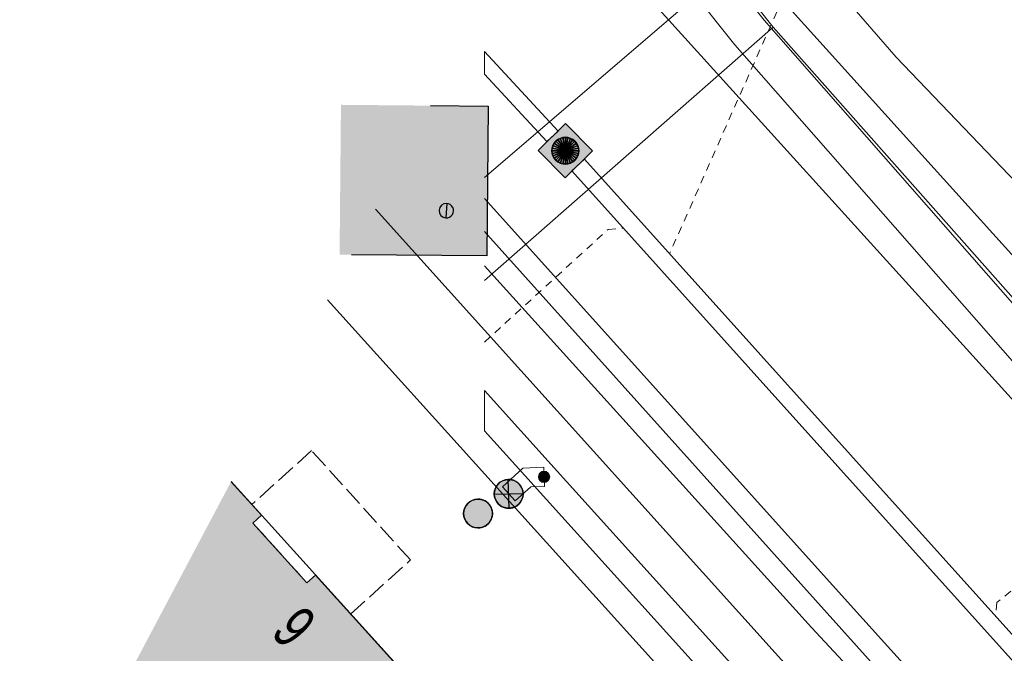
# Model space of a CAD drawing. Header units: metres. Extents: x 2695560 to 2696939, y 1260529 to 1262050.
# Tile 237 of 256: x 2695628 to 2695654, y 1261102 to 1261118. Entities that reach past the tile are written whole.
import ezdxf

# ---------------------------------------------------------------- set-up
doc = ezdxf.new("R2010")
doc.units = ezdxf.units.M
for name, pattern in [('AUSGEZOGEN', [0]), ('STRICHLINIE_S4', [0.66, 0.5, -0.16]), ('VERDECKT2_S2', [0.36, 0.2, -0.16])]:
    doc.linetypes.add(name, pattern=pattern)
for name, color, linetype in [('XR$1$AV_Gebäudeflächen (BB)', 7, 'AUSGEZOGEN'), ('XR$1$AV_Haus-Nr.', 7, 'AUSGEZOGEN'), ('XR$1$AV_Linien (BB)', 7, 'AUSGEZOGEN'), ('XR$1$AV_Proj. Gebäude', 7, 'AUSGEZOGEN'), ('XR$1$AW_LK_Schachtdeckel', 24, 'AUSGEZOGEN'), ('XR$1$EW_LK_Knoten', 1, 'AUSGEZOGEN'), ('XR$1$GA_LK_Absperrarmatur', 32, 'AUSGEZOGEN'), ('XR$1$Liegenschaftsgrenzen', 7, 'AUSGEZOGEN'), ('XR$1$PFAW', 255, 'AUSGEZOGEN'), ('XR$1$PFEW', 255, 'AUSGEZOGEN'), ('XR$1$PFGA', 255, 'AUSGEZOGEN'), ('XR$1$RAEW', 8, 'AUSGEZOGEN'), ('XR$1$RP_Abstandslinie', 7, 'AUSGEZOGEN')]:
    doc.layers.add(name, color=color, linetype=linetype)
for name, color, linetype, lineweight in [('XR$2$ABW-Linie-R-ungenau', 4, 'VERDECKT2_S2', 18), ('XR$2$ABW-LinieFlaeche-R-genau', 4, 'AUSGEZOGEN', 18), ('XR$2$ABW-Punkt', 6, 'AUSGEZOGEN', 18), ('XR$2$ELE-Flaeche-oberirdisch', 1, 'AUSGEZOGEN', 18), ('XR$2$ELE-LinieFlaeche-genau', 1, 'AUSGEZOGEN', 18), ('XR$2$GAS-Linie-genau', 12, 'AUSGEZOGEN', 18), ('XR$2$KOM-Linie-U-genau', 91, 'AUSGEZOGEN', 18), ('XR$2$KOM-LinieFlaeche-U-genau', 91, 'AUSGEZOGEN', 18), ('XR$2$WAS-Linie-genau', 5, 'AUSGEZOGEN', 18)]:
    doc.layers.add(name, color=color, linetype=linetype, lineweight=lineweight)
doc.styles.add('ARIAL', font='arial.ttf')

# ---------------------------------------------------------------- blocks, each defined once
blk = doc.blocks.new('COMPLEXOBJECT_433')
at = {"layer": 'XR$1$AV_Linien (BB)', "color": 7, "linetype": 'AUSGEZOGEN', "transparency": 33554687}
blk.add_lwpolyline([(5640.763, 11122.104), (5654.337, 11107.093), (5658.999, 11101.891), (5688.312, 11069.393)], dxfattribs=at)
blk = doc.blocks.new('COMPLEXOBJECT_441')
at = {"layer": 'XR$1$AV_Linien (BB)', "color": 7, "linetype": 'AUSGEZOGEN', "transparency": 33554687}
blk.add_lwpolyline([(5696.913, 11046.504), (5677.443, 11068.066), (5652.336, 11095.855), (5647.645, 11101.074), (5636.301, 11113.678)], dxfattribs=at)
blk = doc.blocks.new('BAW2087')
at = {"lineweight": 25, "true_color": 0x000000, "transparency": 33554687}
h = blk.add_hatch(color=18, dxfattribs=at)
h.paths.add_polyline_path([(-0.5, 0.5), (-0.5, -0.5), (0.5, -0.5), (0.5, 0.5)])
h.paths.add_polyline_path([(0.337, -0.069), (0.316, -0.136), (0.282, -0.196), (0.237, -0.249), (0.182, -0.292), (0.119, -0.322), (0.052, -0.34), (-0.017, -0.343), (-0.086, -0.333), (-0.151, -0.309), (-0.21, -0.272), (-0.261, -0.224), (-0.301, -0.167), (-0.328, -0.103), (-0.342, -0.035), (-0.342, 0.035), (-0.328, 0.103), (-0.301, 0.167), (-0.261, 0.224), (-0.21, 0.272), (-0.151, 0.309), (-0.086, 0.333), (-0.017, 0.343), (0.052, 0.34), (0.119, 0.322), (0.182, 0.292), (0.237, 0.249), (0.282, 0.196), (0.316, 0.136), (0.337, 0.069), (0.344, 0)], flags=16)
at = {"layer": 'XR$1$PFAW', "lineweight": 25, "transparency": 33554687}
blk.add_hatch(color=7, dxfattribs=at).paths.add_polyline_path([(0.344, 0), (0.337, 0.069), (0.316, 0.136), (0.282, 0.196), (0.237, 0.249), (0.182, 0.292), (0.119, 0.322), (0.052, 0.34), (-0.017, 0.343), (-0.086, 0.333), (-0.151, 0.309), (-0.21, 0.272), (-0.261, 0.224), (-0.301, 0.167), (-0.328, 0.103), (-0.342, 0.035), (-0.342, -0.035), (-0.328, -0.103), (-0.301, -0.167), (-0.261, -0.224), (-0.21, -0.272), (-0.151, -0.309), (-0.086, -0.333), (-0.017, -0.343), (0.052, -0.34), (0.119, -0.322), (0.182, -0.292), (0.237, -0.249), (0.282, -0.196), (0.316, -0.136), (0.337, -0.069)])
at = {"lineweight": 25, "transparency": 33554687}
for p, q in [((-0.5, 0.5, 0.993), (0.5, 0.5, 0.993)), ((-0.5, -0.5, 0.993), (-0.5, 0.5, 0.993)), ((0.5, 0.5, 0.993), (0.5, -0.5, 0.993)), ((0.5, -0.5, 0.993), (-0.5, -0.5, 0.993))]:
    blk.add_line(p, q, dxfattribs=at)
blk.add_circle((0, 0), 0.344, dxfattribs=at)
at = {"layer": 'XR$1$PFAW', "lineweight": 25, "transparency": 33554687}
blk.add_line((-0.5, 0.5), (0.5, 0.5), dxfattribs=at)
at = {"layer": 'XR$1$PFAW', "color": 31, "lineweight": 25, "transparency": 33554687}
for p, q in [((-0.5, -0.5), (-0.5, 0.5)), ((0.5, 0.5), (0.5, -0.5)), ((0.5, -0.5), (-0.5, -0.5))]:
    blk.add_line(p, q, dxfattribs=at)
at = {"layer": 'XR$1$PFAW', "lineweight": 25, "transparency": 33554687}
blk.add_circle((0, 0), 0.344, dxfattribs=at)
blk = doc.blocks.new('BAW2082')
at = {"layer": 'XR$1$PFAW', "transparency": 33554687}
blk.add_hatch(color=7, dxfattribs=at).paths.add_polyline_path([(0.509, -0.003), (0.499, 0.098), (0.469, 0.194), (0.42, 0.283), (0.354, 0.359), (0.274, 0.421), (0.183, 0.466), (0.085, 0.491), (-0.016, 0.496), (-0.116, 0.481), (-0.211, 0.446), (-0.297, 0.392), (-0.37, 0.323), (-0.428, 0.24), (-0.468, 0.147), (-0.488, 0.047), (-0.488, -0.054), (-0.468, -0.153), (-0.428, -0.246), (-0.37, -0.329), (-0.297, -0.398), (-0.211, -0.452), (-0.116, -0.487), (-0.016, -0.502), (0.085, -0.497), (0.183, -0.472), (0.274, -0.427), (0.354, -0.366), (0.42, -0.289), (0.469, -0.2), (0.499, -0.104)])
at = {"transparency": 33554687}
for start, end in [(91.1948, 268.8052), (268.8052, 91.1948)]:
    blk.add_arc((0.01, 0), 0.5, start, end, dxfattribs=at)
at = {"layer": 'XR$1$PFAW', "transparency": 33554687}
blk.add_circle((0.009, -0.003), 0.5, dxfattribs=at)
blk = doc.blocks.new('BGA2012')
at = {"layer": 'XR$1$PFGA', "transparency": 33554687}
blk.add_hatch(color=7, dxfattribs=at).paths.add_polyline_path([(0.354, -0.354), (0.417, -0.275), (0.464, -0.185), (0.492, -0.088), (0.5, 0.013), (0.487, 0.113), (0.454, 0.209), (0.403, 0.296), (0.335, 0.371), (0.254, 0.431), (0.162, 0.473), (0.063, 0.496), (-0.038, 0.499), (-0.138, 0.481), (-0.231, 0.443), (-0.316, 0.388), (-0.388, 0.316), (-0.443, 0.231), (-0.481, 0.138), (-0.499, 0.038), (-0.496, -0.063), (-0.473, -0.162), (-0.431, -0.254), (-0.371, -0.335), (-0.296, -0.403), (-0.209, -0.454), (-0.113, -0.487), (-0.013, -0.5), (0.088, -0.492), (0.185, -0.464), (0.275, -0.417)])
at = {"color": 32, "transparency": 33554687}
blk.add_line((0.354, 0.354), (-0.354, -0.354), dxfattribs=at)
for start, end in [(45, 225), (225, 45)]:
    blk.add_arc((0, 0), 0.5, start, end, dxfattribs=at)
blk = doc.blocks.new('BEWLP2549_S')
at = {"layer": 'XR$1$PFEW', "transparency": 33554687}
blk.add_hatch(color=7, dxfattribs=at).paths.add_polyline_path([(0.5, 0), (0.49, 0.101), (0.459, 0.197), (0.41, 0.286), (0.344, 0.362), (0.264, 0.424), (0.174, 0.469), (0.076, 0.494), (-0.025, 0.499), (-0.125, 0.484), (-0.22, 0.449), (-0.306, 0.395), (-0.379, 0.326), (-0.437, 0.243), (-0.477, 0.15), (-0.497, 0.051), (-0.497, -0.051), (-0.477, -0.15), (-0.437, -0.243), (-0.379, -0.326), (-0.306, -0.395), (-0.22, -0.449), (-0.125, -0.484), (-0.025, -0.499), (0.076, -0.494), (0.174, -0.469), (0.264, -0.424), (0.344, -0.362), (0.41, -0.286), (0.459, -0.197), (0.49, -0.101)])
at = {"color": 1, "transparency": 33554687}
for p, q in [((0.354, -0.354), (-0.354, 0.354)), ((-0.354, -0.354), (0.354, 0.354))]:
    blk.add_line(p, q, dxfattribs=at)
for start, end in [(91.3809, 268.6191), (268.6191, 91.3809)]:
    blk.add_arc((0, 0), 0.5, start, end, dxfattribs=at)
at = {"layer": 'XR$1$PFEW', "transparency": 33554687}
blk.add_circle((0, 0), 0.5, dxfattribs=at)
blk = doc.blocks.new('BEW957')
at = {"layer": 'XR$1$RAEW', "transparency": 33554687}
blk.add_hatch(color=1, dxfattribs=at).paths.add_polyline_path([(-0.5, 0), (-0.497, -0.051), (-0.49, -0.101), (-0.477, -0.15), (-0.459, -0.197), (-0.437, -0.243), (-0.41, -0.286), (-0.379, -0.326), (-0.344, -0.362), (-0.306, -0.395), (-0.264, -0.424), (-0.22, -0.449), (-0.174, -0.469), (-0.125, -0.484), (-0.076, -0.494), (-0.025, -0.499), (0.025, -0.499), (0.076, -0.494), (0.125, -0.484), (0.174, -0.469), (0.22, -0.449), (0.264, -0.424), (0.306, -0.395), (0.344, -0.362), (0.379, -0.326), (0.41, -0.286), (0.437, -0.243), (0.459, -0.197), (0.477, -0.15), (0.49, -0.101), (0.497, -0.051), (0.5, 0), (0.497, 0.051), (0.49, 0.101), (0.477, 0.15), (0.459, 0.197), (0.437, 0.243), (0.41, 0.286), (0.379, 0.326), (0.344, 0.362), (0.306, 0.395), (0.264, 0.424), (0.22, 0.449), (0.174, 0.469), (0.125, 0.484), (0.076, 0.494), (0.025, 0.499), (-0.025, 0.499), (-0.076, 0.494), (-0.125, 0.484), (-0.174, 0.469), (-0.22, 0.449), (-0.264, 0.424), (-0.306, 0.395), (-0.344, 0.362), (-0.379, 0.326), (-0.41, 0.286), (-0.437, 0.243), (-0.459, 0.197), (-0.477, 0.15), (-0.49, 0.101), (-0.497, 0.051)])
at = {"color": 1, "transparency": 33554687}
for start, end in [(90, 180), (180, 270), (0, 90), (270, 0)]:
    blk.add_arc((0, 0), 0.5, start, end, dxfattribs=at)
at = {"layer": 'XR$1$RAEW', "color": 1, "transparency": 33554687}
blk.add_circle((0, 0), 0.5, dxfattribs=at)
blk = doc.blocks.new('ABW-KONTROLLSCHACHT')
at = {"layer": 'XR$2$ABW-Punkt', "linetype": 'AUSGEZOGEN', "lineweight": 25, "transparency": 33554687}
for points in [[(-194, 291, 2500), (0, 0, 2500), (-247, 247, 2500)], [(-194, 291), (0, 0), (-247, 247)], [(-194, 291, 2500), (-194, 291), (-247, 247), (-247, 247, 2500)], [(-134, 323, 2500), (0, 0, 2500), (-194, 291, 2500)], [(-134, 323), (0, 0), (-194, 291)], [(-134, 323, 2500), (-134, 323), (-194, 291), (-194, 291, 2500)], [(-68, 343, 2500), (0, 0, 2500), (-134, 323, 2500)], [(-68, 343), (0, 0), (-134, 323)], [(-68, 343, 2500), (-68, 343), (-134, 323), (-134, 323, 2500)], [(0, 350, 2500), (0, 0, 2500), (-68, 343, 2500)], [(0, 350), (0, 0), (-68, 343)], [(0, 350, 2500), (0, 350), (-68, 343), (-68, 343, 2500)], [(68, 343, 2500), (0, 0, 2500), (0, 350, 2500)], [(68, 343), (0, 0), (0, 350)], [(68, 343, 2500), (68, 343), (0, 350), (0, 350, 2500)], [(134, 323, 2500), (0, 0, 2500), (68, 343, 2500)], [(134, 323), (0, 0), (68, 343)], [(194, 291, 2500), (0, 0, 2500), (134, 323, 2500)], [(194, 291), (0, 0), (134, 323)], [(247, 247, 2500), (0, 0, 2500), (194, 291, 2500)], [(247, 247), (0, 0), (194, 291)], [(134, 323, 2500), (134, 323), (68, 343), (68, 343, 2500)], [(194, 291, 2500), (194, 291), (134, 323), (134, 323, 2500)], [(247, 247, 2500), (247, 247), (194, 291), (194, 291, 2500)], [(-343, 68, 2500), (0, 0, 2500), (-350, 0, 2500)], [(-343, 68), (0, 0), (-350, 0)], [(-343, 68, 2500), (-343, 68), (-350, 0), (-350, 0, 2500)], [(-350, 0, 2500), (0, 0, 2500), (-343, -68, 2500)], [(-350, 0), (0, 0), (-343, -68)], [(-323, 134, 2500), (0, 0, 2500), (-343, 68, 2500)], [(-323, 134), (0, 0), (-343, 68)], [(-323, 134, 2500), (-323, 134), (-343, 68), (-343, 68, 2500)], [(-343, -68, 2500), (0, 0, 2500), (-323, -134, 2500)], [(-343, -68), (0, 0), (-323, -134)], [(-291, 194, 2500), (0, 0, 2500), (-323, 134, 2500)], [(-291, 194), (0, 0), (-323, 134)], [(-291, 194, 2500), (-291, 194), (-323, 134), (-323, 134, 2500)], [(-323, -134, 2500), (0, 0, 2500), (-291, -194, 2500)], [(-323, -134), (0, 0), (-291, -194)], [(-247, 247, 2500), (0, 0, 2500), (-291, 194, 2500)], [(-247, 247), (0, 0), (-291, 194)], [(-247, 247, 2500), (-247, 247), (-291, 194), (-291, 194, 2500)], [(-291, -194, 2500), (0, 0, 2500), (-247, -247, 2500)], [(-291, -194), (0, 0), (-247, -247)], [(-247, -247, 2500), (0, 0, 2500), (-194, -291, 2500)], [(-247, -247), (0, 0), (-194, -291)], [(-194, -291, 2500), (0, 0, 2500), (-134, -323, 2500)], [(-194, -291), (0, 0), (-134, -323)], [(-134, -323, 2500), (0, 0, 2500), (-68, -343, 2500)], [(-134, -323), (0, 0), (-68, -343)], [(-68, -343, 2500), (0, 0, 2500), (0, -350, 2500)], [(-68, -343), (0, 0), (0, -350)], [(291, 194, 2500), (0, 0, 2500), (247, 247, 2500)], [(291, 194), (0, 0), (247, 247)], [(323, 134, 2500), (0, 0, 2500), (291, 194, 2500)], [(323, 134), (0, 0), (291, 194)], [(343, 68, 2500), (0, 0, 2500), (323, 134, 2500)], [(343, 68), (0, 0), (323, 134)], [(350, 0, 2500), (0, 0, 2500), (343, 68, 2500)], [(350, 0), (0, 0), (343, 68)], [(0, -350, 2500), (0, 0, 2500), (68, -343, 2500)], [(68, -343, 2500), (0, 0, 2500), (134, -323, 2500)], [(134, -323, 2500), (0, 0, 2500), (194, -291, 2500)], [(194, -291, 2500), (0, 0, 2500), (247, -247, 2500)], [(247, -247, 2500), (0, 0, 2500), (291, -194, 2500)], [(291, -194, 2500), (0, 0, 2500), (323, -134, 2500)], [(323, -134, 2500), (0, 0, 2500), (343, -68, 2500)], [(343, -68, 2500), (0, 0, 2500), (350, 0, 2500)], [(0, -350), (0, 0), (68, -343)], [(68, -343), (0, 0), (134, -323)], [(134, -323), (0, 0), (194, -291)], [(194, -291), (0, 0), (247, -247)], [(247, -247), (0, 0), (291, -194)], [(291, -194), (0, 0), (323, -134)], [(323, -134), (0, 0), (343, -68)], [(343, -68), (0, 0), (350, 0)], [(291, 194, 2500), (291, 194), (247, 247), (247, 247, 2500)], [(323, 134, 2500), (323, 134), (291, 194), (291, 194, 2500)], [(343, 68, 2500), (343, 68), (323, 134), (323, 134, 2500)], [(350, 0, 2500), (350, 0), (343, 68), (343, 68, 2500)], [(-350, 0, 2500), (-350, 0), (-343, -68), (-343, -68, 2500)], [(-343, -68, 2500), (-343, -68), (-323, -134), (-323, -134, 2500)], [(-323, -134, 2500), (-323, -134), (-291, -194), (-291, -194, 2500)], [(-291, -194, 2500), (-291, -194), (-247, -247), (-247, -247, 2500)], [(-247, -247, 2500), (-247, -247), (-194, -291), (-194, -291, 2500)], [(194, -291, 2500), (194, -291), (247, -247), (247, -247, 2500)], [(247, -247, 2500), (247, -247), (291, -194), (291, -194, 2500)], [(291, -194, 2500), (291, -194), (323, -134), (323, -134, 2500)], [(323, -134, 2500), (323, -134), (343, -68), (343, -68, 2500)], [(343, -68, 2500), (343, -68), (350, 0), (350, 0, 2500)], [(-194, -291, 2500), (-194, -291), (-134, -323), (-134, -323, 2500)], [(-134, -323, 2500), (-134, -323), (-68, -343), (-68, -343, 2500)], [(-68, -343, 2500), (-68, -343), (0, -350), (0, -350, 2500)], [(0, -350, 2500), (0, -350), (68, -343), (68, -343, 2500)], [(68, -343, 2500), (68, -343), (134, -323), (134, -323, 2500)], [(134, -323, 2500), (134, -323), (194, -291), (194, -291, 2500)]]:
    blk.add_3dface(points, dxfattribs=at)
blk = doc.blocks.new('ABW-DECKEL')
at = {"layer": 'XR$2$ABW-Punkt', "linetype": 'AUSGEZOGEN', "lineweight": 25, "transparency": 33554687}
for points in [[(-194, 291, 2500), (0, 0, 2500), (-247, 247, 2500)], [(-194, 291), (0, 0), (-247, 247)], [(-194, 291, 2500), (-194, 291), (-247, 247), (-247, 247, 2500)], [(-134, 323, 2500), (0, 0, 2500), (-194, 291, 2500)], [(-134, 323), (0, 0), (-194, 291)], [(-134, 323, 2500), (-134, 323), (-194, 291), (-194, 291, 2500)], [(-68, 343, 2500), (0, 0, 2500), (-134, 323, 2500)], [(-68, 343), (0, 0), (-134, 323)], [(-68, 343, 2500), (-68, 343), (-134, 323), (-134, 323, 2500)], [(0, 350, 2500), (0, 0, 2500), (-68, 343, 2500)], [(0, 350), (0, 0), (-68, 343)], [(0, 350, 2500), (0, 350), (-68, 343), (-68, 343, 2500)], [(68, 343, 2500), (0, 0, 2500), (0, 350, 2500)], [(68, 343), (0, 0), (0, 350)], [(68, 343, 2500), (68, 343), (0, 350), (0, 350, 2500)], [(134, 323, 2500), (0, 0, 2500), (68, 343, 2500)], [(134, 323), (0, 0), (68, 343)], [(194, 291, 2500), (0, 0, 2500), (134, 323, 2500)], [(194, 291), (0, 0), (134, 323)], [(247, 247, 2500), (0, 0, 2500), (194, 291, 2500)], [(247, 247), (0, 0), (194, 291)], [(134, 323, 2500), (134, 323), (68, 343), (68, 343, 2500)], [(194, 291, 2500), (194, 291), (134, 323), (134, 323, 2500)], [(247, 247, 2500), (247, 247), (194, 291), (194, 291, 2500)], [(-343, 68, 2500), (0, 0, 2500), (-350, 0, 2500)], [(-343, 68), (0, 0), (-350, 0)], [(-343, 68, 2500), (-343, 68), (-350, 0), (-350, 0, 2500)], [(-350, 0, 2500), (0, 0, 2500), (-343, -68, 2500)], [(-350, 0), (0, 0), (-343, -68)], [(-323, 134, 2500), (0, 0, 2500), (-343, 68, 2500)], [(-323, 134), (0, 0), (-343, 68)], [(-323, 134, 2500), (-323, 134), (-343, 68), (-343, 68, 2500)], [(-343, -68, 2500), (0, 0, 2500), (-323, -134, 2500)], [(-343, -68), (0, 0), (-323, -134)], [(-291, 194, 2500), (0, 0, 2500), (-323, 134, 2500)], [(-291, 194), (0, 0), (-323, 134)], [(-291, 194, 2500), (-291, 194), (-323, 134), (-323, 134, 2500)], [(-323, -134, 2500), (0, 0, 2500), (-291, -194, 2500)], [(-323, -134), (0, 0), (-291, -194)], [(-247, 247, 2500), (0, 0, 2500), (-291, 194, 2500)], [(-247, 247), (0, 0), (-291, 194)], [(-247, 247, 2500), (-247, 247), (-291, 194), (-291, 194, 2500)], [(-291, -194, 2500), (0, 0, 2500), (-247, -247, 2500)], [(-291, -194), (0, 0), (-247, -247)], [(-247, -247, 2500), (0, 0, 2500), (-194, -291, 2500)], [(-247, -247), (0, 0), (-194, -291)], [(-194, -291, 2500), (0, 0, 2500), (-134, -323, 2500)], [(-194, -291), (0, 0), (-134, -323)], [(-134, -323, 2500), (0, 0, 2500), (-68, -343, 2500)], [(-134, -323), (0, 0), (-68, -343)], [(-68, -343, 2500), (0, 0, 2500), (0, -350, 2500)], [(-68, -343), (0, 0), (0, -350)], [(291, 194, 2500), (0, 0, 2500), (247, 247, 2500)], [(291, 194), (0, 0), (247, 247)], [(323, 134, 2500), (0, 0, 2500), (291, 194, 2500)], [(323, 134), (0, 0), (291, 194)], [(343, 68, 2500), (0, 0, 2500), (323, 134, 2500)], [(343, 68), (0, 0), (323, 134)], [(350, 0, 2500), (0, 0, 2500), (343, 68, 2500)], [(350, 0), (0, 0), (343, 68)], [(0, -350, 2500), (0, 0, 2500), (68, -343, 2500)], [(68, -343, 2500), (0, 0, 2500), (134, -323, 2500)], [(134, -323, 2500), (0, 0, 2500), (194, -291, 2500)], [(194, -291, 2500), (0, 0, 2500), (247, -247, 2500)], [(247, -247, 2500), (0, 0, 2500), (291, -194, 2500)], [(291, -194, 2500), (0, 0, 2500), (323, -134, 2500)], [(323, -134, 2500), (0, 0, 2500), (343, -68, 2500)], [(343, -68, 2500), (0, 0, 2500), (350, 0, 2500)], [(0, -350), (0, 0), (68, -343)], [(68, -343), (0, 0), (134, -323)], [(134, -323), (0, 0), (194, -291)], [(194, -291), (0, 0), (247, -247)], [(247, -247), (0, 0), (291, -194)], [(291, -194), (0, 0), (323, -134)], [(323, -134), (0, 0), (343, -68)], [(343, -68), (0, 0), (350, 0)], [(291, 194, 2500), (291, 194), (247, 247), (247, 247, 2500)], [(323, 134, 2500), (323, 134), (291, 194), (291, 194, 2500)], [(343, 68, 2500), (343, 68), (323, 134), (323, 134, 2500)], [(350, 0, 2500), (350, 0), (343, 68), (343, 68, 2500)], [(-350, 0, 2500), (-350, 0), (-343, -68), (-343, -68, 2500)], [(-343, -68, 2500), (-343, -68), (-323, -134), (-323, -134, 2500)], [(-323, -134, 2500), (-323, -134), (-291, -194), (-291, -194, 2500)], [(-291, -194, 2500), (-291, -194), (-247, -247), (-247, -247, 2500)], [(-247, -247, 2500), (-247, -247), (-194, -291), (-194, -291, 2500)], [(194, -291, 2500), (194, -291), (247, -247), (247, -247, 2500)], [(247, -247, 2500), (247, -247), (291, -194), (291, -194, 2500)], [(291, -194, 2500), (291, -194), (323, -134), (323, -134, 2500)], [(323, -134, 2500), (323, -134), (343, -68), (343, -68, 2500)], [(343, -68, 2500), (343, -68), (350, 0), (350, 0, 2500)], [(-194, -291, 2500), (-194, -291), (-134, -323), (-134, -323, 2500)], [(-134, -323, 2500), (-134, -323), (-68, -343), (-68, -343, 2500)], [(-68, -343, 2500), (-68, -343), (0, -350), (0, -350, 2500)], [(0, -350, 2500), (0, -350), (68, -343), (68, -343, 2500)], [(68, -343, 2500), (68, -343), (134, -323), (134, -323, 2500)], [(134, -323, 2500), (134, -323), (194, -291), (194, -291, 2500)]]:
    blk.add_3dface(points, dxfattribs=at)

msp = doc.modelspace()

# ---------------------------------------------------------------- hatches: boundary and pattern name
at = {"transparency": 33554687}
msp.add_hatch(color=7, dxfattribs=at).paths.add_polyline_path([(2695636.371, 1261116.203), (2695636.335, 1261112.302), (2695640.168, 1261112.266), (2695640.204, 1261116.167)])
at = {"layer": 'XR$1$AV_Gebäudeflächen (BB)', "true_color": 0xd2d2d2, "transparency": 33554687}
msp.add_hatch(color=254, dxfattribs=at).paths.add_polyline_path([(2695633.511, 1261106.388), (2695628.011, 1261096.003), (2695635.17, 1261088.071), (2695643.364, 1261095.462), (2695635.708, 1261103.953), (2695635.485, 1261103.752), (2695634.079, 1261105.311), (2695634.301, 1261105.512)])

# ---------------------------------------------------------------- linework, layer by layer
at = {"color": 24, "lineweight": -3, "transparency": 33554687}
msp.add_lwpolyline([(2695638.697, 1261116.181), (2695640.204, 1261116.167), (2695640.168, 1261112.266), (2695636.641, 1261112.299)], dxfattribs=at)
at = {"layer": 'XR$1$AV_Linien (BB)', "color": 7, "linetype": 'AUSGEZOGEN', "transparency": 33554687}
for p, q in [((2695657.18, 1261108.58), (2695643.002, 1261124.311)), ((2695636.021, 1261111.128), (2695665.668, 1261078.246))]:
    msp.add_line(p, q, dxfattribs=at)
msp.add_lwpolyline([(2695633.511, 1261106.388), (2695634.301, 1261105.512), (2695634.079, 1261105.311), (2695635.485, 1261103.752), (2695635.708, 1261103.953), (2695643.364, 1261095.462)], dxfattribs=at)
at = {"layer": 'XR$1$AV_Proj. Gebäude', "color": 8, "linetype": 'STRICHLINIE_S4', "transparency": 33554687}
msp.add_lwpolyline([(2695634.048, 1261105.793), (2695634.301, 1261105.512), (2695634.079, 1261105.311), (2695635.485, 1261103.752), (2695635.708, 1261103.953), (2695636.62, 1261102.941), (2695638.18, 1261104.349), (2695635.607, 1261107.199), (2695634.048, 1261105.793)], close=True, dxfattribs=at)
at = {"layer": 'XR$1$Liegenschaftsgrenzen', "color": 7, "linetype": 'AUSGEZOGEN', "transparency": 33554687}
for p, q in [((2695643.002, 1261124.311), (2695657.18, 1261108.58)), ((2695636.021, 1261111.128), (2695673.96, 1261069.05))]:
    msp.add_line(p, q, dxfattribs=at)
at = {"layer": 'XR$1$RP_Abstandslinie', "color": 7, "linetype": 'AUSGEZOGEN', "transparency": 33554687}
msp.add_lwpolyline([(2695696.03, 1261007.49), (2695692.57, 1261011.1), (2695707.02, 1261024.93), (2695665.55, 1261070.9), (2695633.515, 1261106.396)], dxfattribs=at)
at = {"layer": 'XR$2$ABW-Linie-R-ungenau', "linetype": 'VERDECKT2_S2', "transparency": 33554687}
msp.add_line((2695650.042, 1261123.893), (2695644.92, 1261112.321), dxfattribs=at)
for points in [[(2695640.107, 1261110.022), (2695643.32, 1261112.958), (2695643.735, 1261112.994)], [(2695660.014, 1261108.449), (2695653.432, 1261103.241), (2695653.402, 1261102.865)]]:
    msp.add_lwpolyline(points, dxfattribs=at)
at = {"layer": 'XR$2$ABW-LinieFlaeche-R-genau', "linetype": 'AUSGEZOGEN', "transparency": 33554687}
for points in [[(2695642.023, 1261115.514), (2695640.107, 1261117.594), (2695640.107, 1261117.005), (2695641.729, 1261115.244), (2695642.023, 1261115.514)], [(2695642.711, 1261114.785), (2695681.982, 1261071.095), (2695681.648, 1261070.795), (2695642.377, 1261114.485), (2695642.711, 1261114.785)]]:
    msp.add_lwpolyline(points, close=True, dxfattribs=at)
at = {"layer": 'XR$2$ELE-Flaeche-oberirdisch', "transparency": 33554687}
msp.add_lwpolyline([(2695641.918, 1261106.75), (2695640.107, 1261108.762), (2695640.107, 1261107.715), (2695641.398, 1261106.281), (2695655.082, 1261091.1), (2695662.714, 1261082.743), (2695679.016, 1261064.719), (2695679.536, 1261065.189), (2695663.232, 1261083.213), (2695655.6, 1261091.57), (2695641.918, 1261106.75)], close=True, dxfattribs=at)
at = {"layer": 'XR$2$ELE-LinieFlaeche-genau', "linetype": 'AUSGEZOGEN', "transparency": 33554687}
msp.add_lwpolyline([(2695640.57, 1261106.257), (2695641.107, 1261106.742), (2695641.647, 1261106.765), (2695641.669, 1261106.265), (2695641.309, 1261106.25), (2695640.904, 1261105.885), (2695640.57, 1261106.257)], close=True, dxfattribs=at)
at = {"layer": 'XR$2$GAS-Linie-genau', "linetype": 'AUSGEZOGEN', "transparency": 33554687}
for points in [[(2695640.107, 1261114.311), (2695645.316, 1261118.779), (2695646.335, 1261119.709)], [(2695640.107, 1261113.764), (2695649.948, 1261102.813), (2695657.941, 1261093.958), (2695721.107, 1261023.982)], [(2695640.107, 1261112.006), (2695648.613, 1261102.586), (2695649.541, 1261101.594)]]:
    msp.add_lwpolyline(points, dxfattribs=at)
at = {"layer": 'XR$2$KOM-Linie-U-genau', "linetype": 'AUSGEZOGEN', "transparency": 33554687}
for p, q in [((2695647.618, 1261118.226), (2695640.107, 1261111.628)), ((2695654.783, 1261110.118), (2695647.618, 1261118.226))]:
    msp.add_line(p, q, dxfattribs=at)
for points in [[(2695647.618, 1261118.226), (2695642.22, 1261125.013), (2695640.107, 1261127.367)], [(2695663.344, 1261104.356), (2695650.815, 1261117.447), (2695644.025, 1261125.276)]]:
    msp.add_lwpolyline(points, dxfattribs=at)
at = {"layer": 'XR$2$KOM-LinieFlaeche-U-genau', "linetype": 'AUSGEZOGEN', "transparency": 33554687}
msp.add_lwpolyline([(2695672.217, 1261089.123), (2695653.963, 1261109.386), (2695646.615, 1261117.766), (2695640.393, 1261125.58), (2695641.175, 1261126.202), (2695647.383, 1261118.408), (2695654.711, 1261110.05), (2695672.959, 1261089.793)], dxfattribs=at)
at = {"layer": 'XR$2$WAS-Linie-genau', "linetype": 'AUSGEZOGEN', "transparency": 33554687}
msp.add_line((2695640.107, 1261112.902), (2695650.644, 1261101.164), dxfattribs=at)

# ---------------------------------------------------------------- block references
at = {"layer": 'XR$1$AV_Linien (BB)', "color": 7, "linetype": 'AUSGEZOGEN', "lineweight": -3, "transparency": 33554687}
for name in ['COMPLEXOBJECT_433', 'COMPLEXOBJECT_441']:
    msp.add_blockref(name, (2690000.97, 1249999.81), dxfattribs=at)
at = {"layer": 'XR$1$AW_LK_Schachtdeckel', "color": 24, "linetype": 'AUSGEZOGEN', "lineweight": -3, "transparency": 33554687, "rotation": 314.774414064}
msp.add_blockref('BAW2087', (2695642.206, 1261115.007), dxfattribs=at)
at = {"layer": 'XR$1$AW_LK_Schachtdeckel', "color": 24, "linetype": 'AUSGEZOGEN', "lineweight": -3, "transparency": 33554687, "xscale": 0.7499999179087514, "yscale": 0.7499999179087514}
msp.add_blockref('BAW2082', (2695639.93, 1261105.559), dxfattribs=at)
at = {"layer": 'XR$1$EW_LK_Knoten', "color": 1, "linetype": 'AUSGEZOGEN', "lineweight": -3, "transparency": 33554687, "xscale": 0.7499999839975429, "yscale": 0.7499999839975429, "rotation": 316.7307}
msp.add_blockref('BEWLP2549_S', (2695640.734, 1261106.071), dxfattribs=at)
at = {"layer": 'XR$1$EW_LK_Knoten', "color": 1, "linetype": 'AUSGEZOGEN', "lineweight": -3, "transparency": 33554687, "xscale": 0.2749999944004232, "yscale": 0.2749999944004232}
msp.add_blockref('BEW957', (2695641.655, 1261106.515), dxfattribs=at)
at = {"layer": 'XR$1$GA_LK_Absperrarmatur', "color": 32, "linetype": 'AUSGEZOGEN', "lineweight": -3, "transparency": 33554687, "xscale": 0.3749999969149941, "yscale": 0.3749999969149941, "rotation": 42.23609999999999}
msp.add_blockref('BGA2012', (2695639.112, 1261113.447), dxfattribs=at)
at = {"layer": 'XR$2$ABW-Punkt', "color": 6, "linetype": 'AUSGEZOGEN', "lineweight": 18, "transparency": 33554687, "xscale": 0.001, "yscale": 0.001, "zscale": 0.001, "rotation": 360}
for name in ['ABW-KONTROLLSCHACHT', 'ABW-DECKEL']:
    msp.add_blockref(name, (2695642.21, 1261115.007), dxfattribs=at)

# ---------------------------------------------------------------- texts
at = {"layer": 'XR$1$AV_Haus-Nr.', "color": 7, "transparency": 33554687, "insert": (2695635.59, 1261102.992), "char_height": 1.1621, "width": 1.02516, "attachment_point": 2, "rotation": 312.0651, "style": 'ARIAL'}
msp.add_mtext('\\W0.68;9', dxfattribs=at)

doc.saveas('drawing.dxf')
